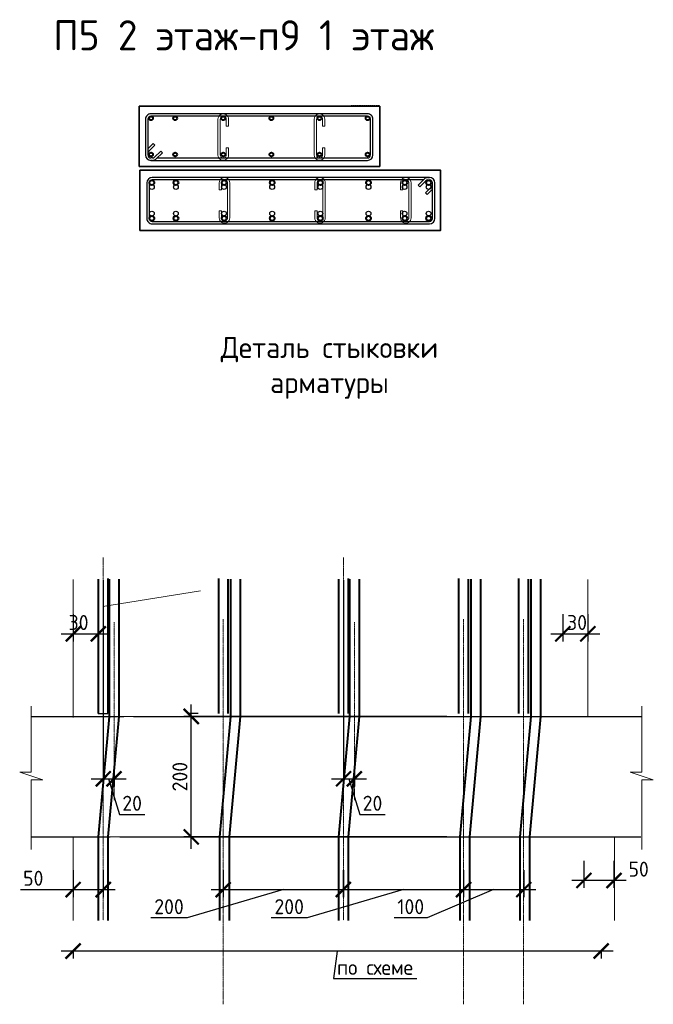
# Model space of a CAD drawing. Header units: millimetres. Extents: x 263826 to 1585445, y -423071 to 70137.
# Tile 12 of 256: x 376140 to 386671, y -253931 to -237573. Entities that reach past the tile are written whole.
import ezdxf

# ---------------------------------------------------------------- set-up
doc = ezdxf.new("R2010")
doc.units = ezdxf.units.MM
doc.linetypes.add('CENTER2', pattern=[28.575, 19.05, -3.175, 3.175, -3.175])
doc.linetypes.add('HIDDEN2', pattern=[4.7625, 3.175, -1.5875])
for name, color, linetype, lineweight in [('1 Стены', 3, 'Continuous', 30), ('Арм_шпильки', 143, 'Continuous', 18), ('Армирование', 3, 'Continuous', 40), ('РАЗМЕРЫ', 1, 'Continuous', 9), ('Узлы', 7, 'Continuous', 0)]:
    doc.layers.add(name, color=color, linetype=linetype, lineweight=lineweight)
doc.layers.add('Колонна_ бетон', color=7, linetype='Continuous', lineweight=50, true_color=0xb4b496)
doc.styles.add('GOST 2.304', font='CS_Gost2304.shx')
doc.styles.add('GOST-2.304_Type-B', font='GOST_Common.ttf')
doc.dimstyles.new('СПДС', dxfattribs={"dimscale": 100, "dimtxt": 2.5, "dimasz": 2.5, "dimexe": 1.25, "dimexo": 0, "dimtad": 1, "dimdec": 0, "dimtxsty": 'GOST-2.304_Type-B', "dimblk": 'ARCHTICK', "dimcen": 2.5, "dimdle": 2, "dimadec": 0, "dimazin": 2, "dimtfac": 0.75, "dimtdec": 0, "dimtmove": 1, "dimatfit": 3, "dimfxl": 1, "dimtolj": 1, "dimarcsym": 1})

# ---------------------------------------------------------------- blocks, each defined once
blk = doc.blocks.new('*U406')
at = {"color": 0, "linetype": 'ByBlock', "lineweight": -2}
for p, q in [((-10, 921.9), (-10, 12.5)), ((-10, 914.9), (-10, 921.9)), ((0, 914.9), (0, 921.9)), ((162.8, 944.4), (12.5, 944.4)), ((162.8, 934.4), (12.5, 934.4)), ((53.8, 905.3), (28.3, 930.7)), ((38.8, 934.4), (60.9, 912.3)), ((60.9, 912.3), (53.8, 905.3)), ((175.3, 12.5), (175.3, 921.9)), ((185.3, 12.5), (185.3, 921.9)), ((22, 873.5), (-3.4, 899)), ((0, 895.6), (0, 12.5)), ((3.7, 906), (29.1, 880.6)), ((29.1, 880.6), (22, 873.5)), ((12.5, 0), (162.8, 0)), ((12.5, -10), (162.8, -10))]:
    blk.add_line(p, q, dxfattribs=at)
for centre, radius, start, end in [((12.5, 921.9), 22.5, 90, 180), ((12.5, 914.9), 22.5, 180, 225), ((12.5, 921.9), 12.5, 90, 180), ((12.5, 914.9), 12.5, 180, 225), ((19.5, 921.9), 12.5, 45, 90), ((162.8, 921.9), 22.5, 0, 90), ((162.8, 921.9), 12.5, 0, 90), ((12.5, 12.5), 22.5, 180, 270), ((12.5, 12.5), 12.5, 180, 270), ((162.8, 12.5), 12.5, 270, 0), ((162.8, 12.5), 22.5, 270, 0)]:
    blk.add_arc(centre, radius, start, end, dxfattribs=at)
at = {"style": 'GOST 2.304', "oblique": 15, "flags": 9}
for tag, p in [('ДИАМЕТР', (-52.8, -63)), ('КЛАСС', (-53, -68.7)), ('ДЛИНА', (-52.5, -73.8)), ('ПОЗИЦИЯ', (-52.3, -58)), ('МАССА', (-52.3, -78.3))]:
    blk.add_attdef(tag, p, '', height=2.5, dxfattribs=at)
blk = doc.blocks.new('*U407')
for p, q in [((-8, 0), (-7.4, 4.7)), ((-7.4, 4.7), (-5.6, 9)), ((-5.6, 9), (-2.7, 12.7)), ((-2.7, 12.7), (1, 15.6)), ((1, 15.6), (5.3, 17.4)), ((5.3, 17.4), (10, 18)), ((34, 18), (10, 18)), ((10, 10), (34, 10)), ((34, 10), (34, 18)), ((108.4, 18), (132.4, 18)), ((108.4, 10), (108.4, 18)), ((132.4, 10), (108.4, 10)), ((137, 17.4), (132.4, 18)), ((141.4, 15.6), (137, 17.4)), ((145.1, 12.7), (141.4, 15.6)), ((148, 9), (145.1, 12.7)), ((149.8, 4.7), (148, 9)), ((150.4, 0), (149.8, 4.7)), ((149.8, -4.7), (150.4, 0)), ((-7.4, -4.7), (-8, 0)), ((-5.6, -9), (-7.4, -4.7)), ((-2.7, -12.7), (-5.6, -9)), ((1, -15.6), (-2.7, -12.7)), ((5.3, -17.4), (1, -15.6)), ((10, -18), (5.3, -17.4)), ((10, -18), (132.4, -18)), ((132.4, -18), (137, -17.4)), ((137, -17.4), (141.4, -15.6)), ((141.4, -15.6), (145.1, -12.7)), ((145.1, -12.7), (148, -9)), ((148, -9), (149.8, -4.7))]:
    blk.add_line(p, q)
at = {"color": 0, "linetype": 'ByBlock', "lineweight": -2}
for p, q in [((0, 0), (0.3, 2.6)), ((0.3, 2.6), (1.3, 5)), ((1.3, 5), (2.9, 7.1)), ((2.9, 7.1), (5, 8.7)), ((5, 8.7), (7.4, 9.7)), ((7.4, 9.7), (10, 10)), ((135, 9.7), (132.4, 10)), ((137.4, 8.7), (135, 9.7)), ((139.5, 7.1), (137.4, 8.7)), ((141.1, 5), (139.5, 7.1)), ((142.1, 2.6), (141.1, 5)), ((142.4, 0), (142.1, 2.6)), ((142.1, -2.6), (142.4, 0)), ((0.3, -2.6), (0, 0)), ((1.3, -5), (0.3, -2.6)), ((2.9, -7.1), (1.3, -5)), ((5, -8.7), (2.9, -7.1)), ((7.4, -9.7), (5, -8.7)), ((10, -10), (7.4, -9.7)), ((10, -10), (132.4, -10)), ((132.4, -10), (135, -9.7)), ((135, -9.7), (137.4, -8.7)), ((137.4, -8.7), (139.5, -7.1)), ((139.5, -7.1), (141.1, -5)), ((141.1, -5), (142.1, -2.6))]:
    blk.add_line(p, q, dxfattribs=at)
at = {"style": 'GOST 2.304', "oblique": 15, "flags": 9}
for tag, p in [('ДИАМЕТР', (117.8, -62.2)), ('ПОЗИЦИЯ', (118, -56.6)), ('КЛАСС', (118, -67.8)), ('ДЛИНА', (118.1, -72.5)), ('МАССА', (118.7, -78.2))]:
    blk.add_attdef(tag, p, '', height=2.5, dxfattribs=at)
blk = doc.blocks.new('*U2453')
at = {"color": 0, "linetype": 'ByBlock', "lineweight": -2}
for p, q in [((161.5, 1198.9), (12.5, 1198.9)), ((-10, 1176.4), (-10, 12.5)), ((-10, 1169.4), (-10, 1176.4)), ((0, 1169.4), (0, 1176.4)), ((3.7, 1160.6), (29.1, 1135.1)), ((161.5, 1188.9), (12.5, 1188.9)), ((53.8, 1159.8), (28.3, 1185.2)), ((38.8, 1188.9), (60.9, 1166.9)), ((60.9, 1166.9), (53.8, 1159.8)), ((174, 12.5), (174, 1176.4)), ((184, 12.5), (184, 1176.4)), ((22, 1128), (-3.4, 1153.5)), ((0, 1150.1), (0, 12.5)), ((29.1, 1135.1), (22, 1128)), ((12.5, 0), (161.5, 0)), ((12.5, -10), (161.5, -10))]:
    blk.add_line(p, q, dxfattribs=at)
for centre, radius, start, end in [((12.5, 1176.4), 22.5, 90, 180), ((161.5, 1176.4), 22.5, 0, 90), ((12.5, 1169.4), 22.5, 180, 225), ((12.5, 1176.4), 12.5, 90, 180), ((12.5, 1169.4), 12.5, 180, 225), ((19.5, 1176.4), 12.5, 45, 90), ((161.5, 1176.4), 12.5, 0, 90), ((12.5, 12.5), 22.5, 180, 270), ((12.5, 12.5), 12.5, 180, 270), ((161.5, 12.5), 12.5, 270, 0), ((161.5, 12.5), 22.5, 270, 0)]:
    blk.add_arc(centre, radius, start, end, dxfattribs=at)
at = {"style": 'GOST 2.304', "oblique": 15, "flags": 9}
for tag, p in [('ДИАМЕТР', (-52.8, -63)), ('КЛАСС', (-53, -68.7)), ('ДЛИНА', (-52.5, -73.8)), ('ПОЗИЦИЯ', (-52.3, -58)), ('МАССА', (-52.3, -78.3))]:
    blk.add_attdef(tag, p, '', height=2.5, dxfattribs=at)
blk = doc.blocks.new('*U2452')
for p, q in [((-8, 0), (-7.4, 4.7)), ((-7.4, 4.7), (-5.6, 9)), ((-5.6, 9), (-2.7, 12.7)), ((-2.7, 12.7), (1, 15.6)), ((1, 15.6), (5.3, 17.4)), ((5.3, 17.4), (10, 18)), ((34, 18), (10, 18)), ((10, 10), (34, 10)), ((34, 10), (34, 18)), ((105.3, 18), (129.3, 18)), ((105.3, 10), (105.3, 18)), ((129.3, 10), (105.3, 10)), ((134, 17.4), (129.3, 18)), ((138.3, 15.6), (134, 17.4)), ((142.1, 12.7), (138.3, 15.6)), ((144.9, 9), (142.1, 12.7)), ((146.7, 4.7), (144.9, 9)), ((147.3, 0), (146.7, 4.7)), ((146.7, -4.7), (147.3, 0)), ((-7.4, -4.7), (-8, 0)), ((-5.6, -9), (-7.4, -4.7)), ((-2.7, -12.7), (-5.6, -9)), ((1, -15.6), (-2.7, -12.7)), ((5.3, -17.4), (1, -15.6)), ((10, -18), (5.3, -17.4)), ((10, -18), (129.3, -18)), ((129.3, -18), (134, -17.4)), ((134, -17.4), (138.3, -15.6)), ((138.3, -15.6), (142.1, -12.7)), ((142.1, -12.7), (144.9, -9)), ((144.9, -9), (146.7, -4.7))]:
    blk.add_line(p, q)
at = {"color": 0, "linetype": 'ByBlock', "lineweight": -2}
for p, q in [((0, 0), (0.3, 2.6)), ((0.3, 2.6), (1.3, 5)), ((1.3, 5), (2.9, 7.1)), ((2.9, 7.1), (5, 8.7)), ((5, 8.7), (7.4, 9.7)), ((7.4, 9.7), (10, 10)), ((131.9, 9.7), (129.3, 10)), ((134.3, 8.7), (131.9, 9.7)), ((136.4, 7.1), (134.3, 8.7)), ((138, 5), (136.4, 7.1)), ((139, 2.6), (138, 5)), ((139.3, 0), (139, 2.6)), ((139, -2.6), (139.3, 0)), ((0.3, -2.6), (0, 0)), ((1.3, -5), (0.3, -2.6)), ((2.9, -7.1), (1.3, -5)), ((5, -8.7), (2.9, -7.1)), ((7.4, -9.7), (5, -8.7)), ((10, -10), (7.4, -9.7)), ((10, -10), (129.3, -10)), ((129.3, -10), (131.9, -9.7)), ((131.9, -9.7), (134.3, -8.7)), ((134.3, -8.7), (136.4, -7.1)), ((136.4, -7.1), (138, -5)), ((138, -5), (139, -2.6))]:
    blk.add_line(p, q, dxfattribs=at)
at = {"style": 'GOST 2.304', "oblique": 15, "flags": 9}
for tag, p in [('ДИАМЕТР', (117.8, -62.2)), ('ПОЗИЦИЯ', (118, -56.6)), ('КЛАСС', (118, -67.8)), ('ДЛИНА', (118.1, -72.5)), ('МАССА', (118.7, -78.2))]:
    blk.add_attdef(tag, p, '', height=2.5, dxfattribs=at)
blk = doc.blocks.new('*U2450')
for p, q in [((-8, 0), (-7.4, 4.7)), ((-7.4, 4.7), (-5.6, 9)), ((-5.6, 9), (-2.7, 12.7)), ((-2.7, 12.7), (1, 15.6)), ((1, 15.6), (5.3, 17.4)), ((5.3, 17.4), (10, 18)), ((34, 18), (10, 18)), ((10, 10), (34, 10)), ((34, 10), (34, 18)), ((105.3, 18), (129.3, 18)), ((105.3, 10), (105.3, 18)), ((129.3, 10), (105.3, 10)), ((134, 17.4), (129.3, 18)), ((138.3, 15.6), (134, 17.4)), ((142.1, 12.7), (138.3, 15.6)), ((144.9, 9), (142.1, 12.7)), ((146.7, 4.7), (144.9, 9)), ((147.3, 0), (146.7, 4.7)), ((146.7, -4.7), (147.3, 0)), ((-7.4, -4.7), (-8, 0)), ((-5.6, -9), (-7.4, -4.7)), ((-2.7, -12.7), (-5.6, -9)), ((1, -15.6), (-2.7, -12.7)), ((5.3, -17.4), (1, -15.6)), ((10, -18), (5.3, -17.4)), ((10, -18), (129.3, -18)), ((129.3, -18), (134, -17.4)), ((134, -17.4), (138.3, -15.6)), ((138.3, -15.6), (142.1, -12.7)), ((142.1, -12.7), (144.9, -9)), ((144.9, -9), (146.7, -4.7))]:
    blk.add_line(p, q)
at = {"color": 0, "linetype": 'ByBlock', "lineweight": -2}
for p, q in [((0, 0), (0.3, 2.6)), ((0.3, 2.6), (1.3, 5)), ((1.3, 5), (2.9, 7.1)), ((2.9, 7.1), (5, 8.7)), ((5, 8.7), (7.4, 9.7)), ((7.4, 9.7), (10, 10)), ((131.9, 9.7), (129.3, 10)), ((134.3, 8.7), (131.9, 9.7)), ((136.4, 7.1), (134.3, 8.7)), ((138, 5), (136.4, 7.1)), ((139, 2.6), (138, 5)), ((139.3, 0), (139, 2.6)), ((139, -2.6), (139.3, 0)), ((0.3, -2.6), (0, 0)), ((1.3, -5), (0.3, -2.6)), ((2.9, -7.1), (1.3, -5)), ((5, -8.7), (2.9, -7.1)), ((7.4, -9.7), (5, -8.7)), ((10, -10), (7.4, -9.7)), ((10, -10), (129.3, -10)), ((129.3, -10), (131.9, -9.7)), ((131.9, -9.7), (134.3, -8.7)), ((134.3, -8.7), (136.4, -7.1)), ((136.4, -7.1), (138, -5)), ((138, -5), (139, -2.6))]:
    blk.add_line(p, q, dxfattribs=at)
at = {"style": 'GOST 2.304', "oblique": 15, "flags": 9}
for tag, p in [('ДИАМЕТР', (117.8, -62.2)), ('ПОЗИЦИЯ', (118, -56.6)), ('КЛАСС', (118, -67.8)), ('ДЛИНА', (118.1, -72.5)), ('МАССА', (118.7, -78.2))]:
    blk.add_attdef(tag, p, '', height=2.5, dxfattribs=at)
blk = doc.blocks.new('*U2451')
for p, q in [((-8, 0), (-7.4, 4.7)), ((-7.4, 4.7), (-5.6, 9)), ((-5.6, 9), (-2.7, 12.7)), ((-2.7, 12.7), (1, 15.6)), ((1, 15.6), (5.3, 17.4)), ((5.3, 17.4), (10, 18)), ((34, 18), (10, 18)), ((10, 10), (34, 10)), ((34, 10), (34, 18)), ((105.3, 18), (129.3, 18)), ((105.3, 10), (105.3, 18)), ((129.3, 10), (105.3, 10)), ((134, 17.4), (129.3, 18)), ((138.3, 15.6), (134, 17.4)), ((142.1, 12.7), (138.3, 15.6)), ((144.9, 9), (142.1, 12.7)), ((146.7, 4.7), (144.9, 9)), ((147.3, 0), (146.7, 4.7)), ((146.7, -4.7), (147.3, 0)), ((-7.4, -4.7), (-8, 0)), ((-5.6, -9), (-7.4, -4.7)), ((-2.7, -12.7), (-5.6, -9)), ((1, -15.6), (-2.7, -12.7)), ((5.3, -17.4), (1, -15.6)), ((10, -18), (5.3, -17.4)), ((10, -18), (129.3, -18)), ((129.3, -18), (134, -17.4)), ((134, -17.4), (138.3, -15.6)), ((138.3, -15.6), (142.1, -12.7)), ((142.1, -12.7), (144.9, -9)), ((144.9, -9), (146.7, -4.7))]:
    blk.add_line(p, q)
at = {"color": 0, "linetype": 'ByBlock', "lineweight": -2}
for p, q in [((0, 0), (0.3, 2.6)), ((0.3, 2.6), (1.3, 5)), ((1.3, 5), (2.9, 7.1)), ((2.9, 7.1), (5, 8.7)), ((5, 8.7), (7.4, 9.7)), ((7.4, 9.7), (10, 10)), ((131.9, 9.7), (129.3, 10)), ((134.3, 8.7), (131.9, 9.7)), ((136.4, 7.1), (134.3, 8.7)), ((138, 5), (136.4, 7.1)), ((139, 2.6), (138, 5)), ((139.3, 0), (139, 2.6)), ((139, -2.6), (139.3, 0)), ((0.3, -2.6), (0, 0)), ((1.3, -5), (0.3, -2.6)), ((2.9, -7.1), (1.3, -5)), ((5, -8.7), (2.9, -7.1)), ((7.4, -9.7), (5, -8.7)), ((10, -10), (7.4, -9.7)), ((10, -10), (129.3, -10)), ((129.3, -10), (131.9, -9.7)), ((131.9, -9.7), (134.3, -8.7)), ((134.3, -8.7), (136.4, -7.1)), ((136.4, -7.1), (138, -5)), ((138, -5), (139, -2.6))]:
    blk.add_line(p, q, dxfattribs=at)
at = {"style": 'GOST 2.304', "oblique": 15, "flags": 9}
for tag, p in [('ДИАМЕТР', (117.8, -62.2)), ('ПОЗИЦИЯ', (118, -56.6)), ('КЛАСС', (118, -67.8)), ('ДЛИНА', (118.1, -72.5)), ('МАССА', (118.7, -78.2))]:
    blk.add_attdef(tag, p, '', height=2.5, dxfattribs=at)
blk = doc.blocks.new('_ArchTick')
at = {"color": 0, "linetype": 'ByBlock', "const_width": 0.15}
blk.add_lwpolyline([(-0.5, -0.5), (0.5, 0.5)], dxfattribs=at)
blk = doc.blocks.new('*D3433')
at = {"layer": 'DEFPOINTS', "color": 0, "lineweight": 0, "transparency": 16777216}
for p in [(378991, -249149), (383239, -249149, -3100), (383239, -251149, -3100)]:
    blk.add_point(p, dxfattribs=at)
at = {"layer": 'РАЗМЕРЫ', "color": 0, "lineweight": -2, "transparency": 16777216}
for p, q in [((378991, -251349), (378991, -248949)), ((383239, -249149), (378866, -249149)), ((383239, -251149), (378866, -251149))]:
    blk.add_line(p, q, dxfattribs=at)
at = {"layer": 'РАЗМЕРЫ', "color": 0, "lineweight": -2, "transparency": 16777216, "xscale": 250, "yscale": 250, "zscale": 250}
for p, rotation in [((378991, -249149), 90), ((378991, -251149), 270)]:
    blk.add_blockref('_ArchTick', p, dxfattribs=dict(at, rotation=rotation))
at = {"layer": 'РАЗМЕРЫ', "color": 0, "lineweight": 0, "transparency": 16777216, "insert": (378803, -250149), "char_height": 250, "attachment_point": 5, "rotation": 90, "style": 'GOST-2.304_Type-B'}
blk.add_mtext('\\A1;200', dxfattribs=at)
blk = doc.blocks.new('*D3428')
at = {"layer": 'DEFPOINTS', "color": 0, "lineweight": 0, "transparency": 16777216}
for p in [(377031, -247451, -3100), (377446, -247451, -3100), (377446, -247776)]:
    blk.add_point(p, dxfattribs=at)
at = {"layer": 'РАЗМЕРЫ', "color": 0, "lineweight": -2, "transparency": 16777216}
for p, q in [((377031, -247451), (377031, -247901)), ((377446, -247451), (377446, -247901)), ((376831, -247776), (377646, -247776))]:
    blk.add_line(p, q, dxfattribs=at)
at = {"layer": 'РАЗМЕРЫ', "color": 0, "lineweight": -2, "transparency": 16777216, "xscale": 250, "yscale": 250, "zscale": 250, "rotation": 180}
blk.add_blockref('_ArchTick', (377031, -247776), dxfattribs=at)
at = {"layer": 'РАЗМЕРЫ', "color": 0, "lineweight": -2, "transparency": 16777216, "xscale": 250, "yscale": 250, "zscale": 250}
blk.add_blockref('_ArchTick', (377446, -247776), dxfattribs=at)
at = {"layer": 'РАЗМЕРЫ', "color": 0, "lineweight": 0, "transparency": 16777216, "insert": (377119, -247588), "char_height": 250, "attachment_point": 5, "style": 'GOST-2.304_Type-B'}
blk.add_mtext('\\A1;30', dxfattribs=at)
blk = doc.blocks.new('*D3429')
at = {"layer": 'DEFPOINTS', "color": 0, "lineweight": 0, "transparency": 16777216}
for p in [(377029, -251700, -3100), (377529, -251700, -6200), (377529, -252025)]:
    blk.add_point(p, dxfattribs=at)
at = {"layer": 'РАЗМЕРЫ', "color": 0, "lineweight": -2, "transparency": 16777216}
for p, q in [((377029, -251700), (377029, -252150)), ((377529, -251700), (377529, -252150)), ((376153, -252025), (377029, -252025)), ((376829, -252025), (377729, -252025))]:
    blk.add_line(p, q, dxfattribs=at)
at = {"layer": 'РАЗМЕРЫ', "color": 0, "lineweight": -2, "transparency": 16777216, "xscale": 250, "yscale": 250, "zscale": 250, "rotation": 180}
blk.add_blockref('_ArchTick', (377029, -252025), dxfattribs=at)
at = {"layer": 'РАЗМЕРЫ', "color": 0, "lineweight": -2, "transparency": 16777216, "xscale": 250, "yscale": 250, "zscale": 250}
blk.add_blockref('_ArchTick', (377529, -252025), dxfattribs=at)
at = {"layer": 'РАЗМЕРЫ', "color": 0, "lineweight": 0, "transparency": 16777216, "insert": (376366, -251837), "char_height": 250, "attachment_point": 5, "style": 'GOST-2.304_Type-B'}
blk.add_mtext('\\A1;50', dxfattribs=at)
blk = doc.blocks.new('*D3434')
at = {"layer": 'DEFPOINTS', "color": 0, "lineweight": 0, "transparency": 16777216}
for p in [(377529, -246885, -3100), (377709, -250006, -3100), (377709, -250185)]:
    blk.add_point(p, dxfattribs=at)
at = {"layer": 'РАЗМЕРЫ', "color": 0, "lineweight": -2, "transparency": 16777216}
for p, q in [((377529, -246885), (377529, -250310)), ((377709, -250006), (377709, -250310)), ((377329, -250185), (377909, -250185)), ((377619, -250185), (377797, -250778)), ((377797, -250778), (378222, -250778))]:
    blk.add_line(p, q, dxfattribs=at)
at = {"layer": 'РАЗМЕРЫ', "color": 0, "lineweight": -2, "transparency": 16777216, "xscale": 250, "yscale": 250, "zscale": 250, "rotation": 180}
blk.add_blockref('_ArchTick', (377529, -250185), dxfattribs=at)
at = {"layer": 'РАЗМЕРЫ', "color": 0, "lineweight": -2, "transparency": 16777216, "xscale": 250, "yscale": 250, "zscale": 250}
blk.add_blockref('_ArchTick', (377709, -250185), dxfattribs=at)
at = {"layer": 'РАЗМЕРЫ', "color": 0, "lineweight": 0, "transparency": 16777216, "insert": (378009, -250591), "char_height": 250, "attachment_point": 5, "style": 'GOST-2.304_Type-B'}
blk.add_mtext('\\A1;20', dxfattribs=at)
blk = doc.blocks.new('*D3430')
at = {"layer": 'DEFPOINTS', "color": 0, "lineweight": 0, "transparency": 16777216}
for p in [(377028, -253047), (377028, -253047), (385804, -253047)]:
    blk.add_point(p, dxfattribs=at)
at = {"layer": 'РАЗМЕРЫ', "color": 0, "lineweight": -2, "transparency": 16777216}
for p, q in [((386004, -253047), (376828, -253047)), ((377028, -253047), (377028, -253172)), ((381416, -253047), (381354, -253505)), ((385804, -253047), (385804, -253172)), ((381354, -253505), (382739, -253505))]:
    blk.add_line(p, q, dxfattribs=at)
at = {"layer": 'РАЗМЕРЫ', "color": 0, "lineweight": -2, "transparency": 16777216, "xscale": 250, "yscale": 250, "zscale": 250, "rotation": 180}
blk.add_blockref('_ArchTick', (377028, -253047), dxfattribs=at)
at = {"layer": 'РАЗМЕРЫ', "color": 0, "lineweight": -2, "transparency": 16777216, "xscale": 250, "yscale": 250, "zscale": 250}
blk.add_blockref('_ArchTick', (385804, -253047), dxfattribs=at)
at = {"layer": 'РАЗМЕРЫ', "color": 0, "lineweight": 0, "transparency": 16777216, "insert": (382046, -253317), "char_height": 250, "attachment_point": 5, "style": 'GOST-2.304_Type-B'}
blk.add_mtext('\\A1;по схеме', dxfattribs=at)
blk = doc.blocks.new('*D3435')
at = {"layer": 'DEFPOINTS', "color": 0, "lineweight": 0, "transparency": 16777216}
for p in [(381523, -246885, -3100), (381703, -250006, -3100), (381703, -250185)]:
    blk.add_point(p, dxfattribs=at)
at = {"layer": 'РАЗМЕРЫ', "color": 0, "lineweight": -2, "transparency": 16777216}
for p, q in [((381523, -246885), (381523, -250310)), ((381703, -250006), (381703, -250310)), ((381323, -250185), (381903, -250185)), ((381613, -250185), (381791, -250778)), ((381791, -250778), (382216, -250778))]:
    blk.add_line(p, q, dxfattribs=at)
at = {"layer": 'РАЗМЕРЫ', "color": 0, "lineweight": -2, "transparency": 16777216, "xscale": 250, "yscale": 250, "zscale": 250, "rotation": 180}
blk.add_blockref('_ArchTick', (381523, -250185), dxfattribs=at)
at = {"layer": 'РАЗМЕРЫ', "color": 0, "lineweight": -2, "transparency": 16777216, "xscale": 250, "yscale": 250, "zscale": 250}
blk.add_blockref('_ArchTick', (381703, -250185), dxfattribs=at)
at = {"layer": 'РАЗМЕРЫ', "color": 0, "lineweight": 0, "transparency": 16777216, "insert": (382004, -250591), "char_height": 250, "attachment_point": 5, "style": 'GOST-2.304_Type-B'}
blk.add_mtext('\\A1;20', dxfattribs=at)
blk = doc.blocks.new('*D3431')
at = {"layer": 'DEFPOINTS', "color": 0, "lineweight": 0, "transparency": 16777216}
for p in [(385167, -247451, -3100), (385582, -247451, -3100), (385582, -247776)]:
    blk.add_point(p, dxfattribs=at)
at = {"layer": 'РАЗМЕРЫ', "color": 0, "lineweight": -2, "transparency": 16777216}
for p, q in [((385167, -247451), (385167, -247901)), ((385582, -247451), (385582, -247901)), ((384967, -247776), (385782, -247776))]:
    blk.add_line(p, q, dxfattribs=at)
at = {"layer": 'РАЗМЕРЫ', "color": 0, "lineweight": -2, "transparency": 16777216, "xscale": 250, "yscale": 250, "zscale": 250, "rotation": 180}
blk.add_blockref('_ArchTick', (385167, -247776), dxfattribs=at)
at = {"layer": 'РАЗМЕРЫ', "color": 0, "lineweight": -2, "transparency": 16777216, "xscale": 250, "yscale": 250, "zscale": 250}
blk.add_blockref('_ArchTick', (385582, -247776), dxfattribs=at)
at = {"layer": 'РАЗМЕРЫ', "color": 0, "lineweight": 0, "transparency": 16777216, "insert": (385403, -247588), "char_height": 250, "attachment_point": 5, "style": 'GOST-2.304_Type-B'}
blk.add_mtext('\\A1;30', dxfattribs=at)
blk = doc.blocks.new('*D3432')
at = {"layer": 'DEFPOINTS', "color": 0, "lineweight": 0, "transparency": 16777216}
for p in [(385517, -251548, -3100), (386017, -251548, -3100), (385517, -251873)]:
    blk.add_point(p, dxfattribs=at)
at = {"layer": 'РАЗМЕРЫ', "color": 0, "lineweight": -2, "transparency": 16777216}
for p, q in [((385517, -251548), (385517, -251998)), ((386017, -251548), (386017, -251998)), ((386217, -251873), (385317, -251873))]:
    blk.add_line(p, q, dxfattribs=at)
at = {"layer": 'РАЗМЕРЫ', "color": 0, "lineweight": -2, "transparency": 16777216, "xscale": 250, "yscale": 250, "zscale": 250, "rotation": 180}
blk.add_blockref('_ArchTick', (385517, -251873), dxfattribs=at)
at = {"layer": 'РАЗМЕРЫ', "color": 0, "lineweight": -2, "transparency": 16777216, "xscale": 250, "yscale": 250, "zscale": 250}
blk.add_blockref('_ArchTick', (386017, -251873), dxfattribs=at)
at = {"layer": 'РАЗМЕРЫ', "color": 0, "lineweight": 0, "transparency": 16777216, "insert": (386427, -251686), "char_height": 250, "attachment_point": 5, "style": 'GOST-2.304_Type-B'}
blk.add_mtext('\\A1;50', dxfattribs=at)
blk = doc.blocks.new('*D3427')
at = {"layer": 'DEFPOINTS', "color": 0, "lineweight": 0, "transparency": 16777216}
for p in [(379522, -251700, -3100), (381521, -251700, -6200), (381521, -252025)]:
    blk.add_point(p, dxfattribs=at)
at = {"layer": 'РАЗМЕРЫ', "color": 0, "lineweight": -2, "transparency": 16777216}
for p, q in [((379522, -251700), (379522, -252150)), ((381521, -251700), (381521, -252150)), ((380522, -252025), (378922, -252496)), ((379322, -252025), (381721, -252025)), ((378922, -252496), (378322, -252496))]:
    blk.add_line(p, q, dxfattribs=at)
at = {"layer": 'РАЗМЕРЫ', "color": 0, "lineweight": -2, "transparency": 16777216, "xscale": 250, "yscale": 250, "zscale": 250, "rotation": 180}
blk.add_blockref('_ArchTick', (379522, -252025), dxfattribs=at)
at = {"layer": 'РАЗМЕРЫ', "color": 0, "lineweight": -2, "transparency": 16777216, "xscale": 250, "yscale": 250, "zscale": 250}
blk.add_blockref('_ArchTick', (381521, -252025), dxfattribs=at)
at = {"layer": 'РАЗМЕРЫ', "color": 0, "lineweight": 0, "transparency": 16777216, "insert": (378622, -252309), "char_height": 250, "attachment_point": 5, "style": 'GOST-2.304_Type-B'}
blk.add_mtext('\\A1;200', dxfattribs=at)
blk = doc.blocks.new('*D3425')
at = {"layer": 'DEFPOINTS', "color": 0, "lineweight": 0, "transparency": 16777216}
for p in [(381519, -251700, -3100), (383517, -251700, -6200), (383517, -252025)]:
    blk.add_point(p, dxfattribs=at)
at = {"layer": 'РАЗМЕРЫ', "color": 0, "lineweight": -2, "transparency": 16777216}
for p, q in [((381519, -251700), (381519, -252150)), ((383517, -251700), (383517, -252150)), ((382518, -252025), (380919, -252496)), ((381319, -252025), (383717, -252025)), ((380919, -252496), (380319, -252496))]:
    blk.add_line(p, q, dxfattribs=at)
at = {"layer": 'РАЗМЕРЫ', "color": 0, "lineweight": -2, "transparency": 16777216, "xscale": 250, "yscale": 250, "zscale": 250, "rotation": 180}
blk.add_blockref('_ArchTick', (381519, -252025), dxfattribs=at)
at = {"layer": 'РАЗМЕРЫ', "color": 0, "lineweight": -2, "transparency": 16777216, "xscale": 250, "yscale": 250, "zscale": 250}
blk.add_blockref('_ArchTick', (383517, -252025), dxfattribs=at)
at = {"layer": 'РАЗМЕРЫ', "color": 0, "lineweight": 0, "transparency": 16777216, "insert": (380619, -252309), "char_height": 250, "attachment_point": 5, "style": 'GOST-2.304_Type-B'}
blk.add_mtext('\\A1;200', dxfattribs=at)
blk = doc.blocks.new('*D3426')
at = {"layer": 'DEFPOINTS', "color": 0, "lineweight": 0, "transparency": 16777216}
for p in [(383515, -251700, -3100), (384517, -251700, -6200), (384517, -252025)]:
    blk.add_point(p, dxfattribs=at)
at = {"layer": 'РАЗМЕРЫ', "color": 0, "lineweight": -2, "transparency": 16777216}
for p, q in [((383515, -251700), (383515, -252150)), ((384517, -251700), (384517, -252150)), ((384016, -252025), (382914, -252496)), ((383315, -252025), (384717, -252025)), ((382914, -252496), (382364, -252496))]:
    blk.add_line(p, q, dxfattribs=at)
at = {"layer": 'РАЗМЕРЫ', "color": 0, "lineweight": -2, "transparency": 16777216, "xscale": 250, "yscale": 250, "zscale": 250, "rotation": 180}
blk.add_blockref('_ArchTick', (383515, -252025), dxfattribs=at)
at = {"layer": 'РАЗМЕРЫ', "color": 0, "lineweight": -2, "transparency": 16777216, "xscale": 250, "yscale": 250, "zscale": 250}
blk.add_blockref('_ArchTick', (384517, -252025), dxfattribs=at)
at = {"layer": 'РАЗМЕРЫ', "color": 0, "lineweight": 0, "transparency": 16777216, "insert": (382639, -252309), "char_height": 250, "attachment_point": 5, "style": 'GOST-2.304_Type-B'}
blk.add_mtext('\\A1;100', dxfattribs=at)

msp = doc.modelspace()

# ---------------------------------------------------------------- linework, layer by layer
at = {"color": 0, "linetype": 'CENTER2', "lineweight": 18}
for p, q in [((377528.60851, -246507.88923), (377528.60851, -252536.95706)), ((381522.97505, -246507.88923), (381522.97505, -252536.95706)), ((377708.79541, -247585.05646), (377708.79541, -250536.95706)), ((379522.05503, -247535.05646, 3100), (379522.05503, -253931.13512, 3100)), ((381703.16194, -247585.05646), (381703.16194, -250536.95706)), ((383515.2239, -247535.05646, 3100), (383515.2239, -253931.13512, 3100)), ((384510.6333, -247535.05646, 3100), (384510.6333, -253931.13512, 3100))]:
    msp.add_line(p, q, dxfattribs=at)
at = {"color": 0, "lineweight": 40}
for p, q in [((377446.56445, -246867.35781, 3100), (377446.56445, -249098.80276, 3100)), ((377606.56445, -246857.50048, 3100), (377606.56445, -249098.80276, 3100)), ((379442.05503, -246857.50048, 3100), (379442.05503, -249098.80276, 3100)), ((379602.05503, -246867.35781, 3100), (379602.05503, -249098.80276, 3100)), ((381440.93098, -246867.35781, 3100), (381440.93098, -249098.80276, 3100)), ((381600.93098, -246857.50048, 3100), (381600.93098, -249098.80276, 3100)), ((383435.2239, -246857.50048, 3100), (383435.2239, -249098.80276, 3100)), ((383595.2239, -246867.35781, 3100), (383595.2239, -249098.80276, 3100)), ((384430.6333, -246857.50048, 3100), (384430.6333, -249098.80276, 3100)), ((384590.6333, -246867.35781, 3100), (384590.6333, -249098.80276, 3100))]:
    msp.add_line(p, q, dxfattribs=at)
at = {"lineweight": 20}
msp.add_line((377523.05171, -247324.43679), (379143.63955, -247061.24011), dxfattribs=at)
at = {"color": 0, "lineweight": 30}
for p, q in [((377446.56445, -249098.80276, 3100), (377606.56445, -249098.80276, 3100)), ((379104.65258, -249098.80276, 3100), (378944.65258, -249098.80276, 3100)), ((376331.59188, -249148.80276), (377870.32354, -249148.80276)), ((378030.32354, -249148.80276), (386480.24926, -249148.80276)), ((376328.72776, -251148.80276), (377644.28099, -251148.80276)), ((377804.28099, -251148.80276), (386462.87513, -251148.80276))]:
    msp.add_line(p, q, dxfattribs=at)
at = {"lineweight": 15}
for p, q in [((377870.32354, -249148.80276), (378030.32354, -249148.80276)), ((377644.28099, -251148.80276), (377804.28099, -251148.80276)), ((378906.93604, -251148.80276), (378746.93604, -251148.80276))]:
    msp.add_line(p, q, dxfattribs=at)
at = {"color": 0, "lineweight": 40}
for points in [[(377629.81582, -246869.29875), (377629.81582, -249148.80276), (377446.77326, -251148.80276), (377446.77326, -252536.95706)], [(377789.81582, -246869.29875), (377789.81582, -249148.80276), (377606.77326, -251148.80276), (377606.77326, -252536.95706)], [(379645.55384, -246869.29875), (379645.55384, -249148.80276), (379462.51128, -251148.80276), (379462.51128, -252536.95706)], [(379805.55384, -246869.29875), (379805.55384, -249148.80276), (379622.51128, -251148.80276), (379622.51128, -252536.95706)], [(381624.18235, -246869.29875), (381624.18235, -249148.80276), (381441.1398, -251148.80276), (381441.1398, -252536.95706)], [(381784.18235, -246869.29875), (381784.18235, -249148.80276), (381601.1398, -251148.80276), (381601.1398, -252536.95706)], [(383638.72271, -246869.29875), (383638.72271, -249148.80276), (383455.68015, -251148.80276), (383455.68015, -252536.95706)], [(383798.72271, -246869.29875), (383798.72271, -249148.80276), (383615.68015, -251148.80276), (383615.68015, -252536.95706)], [(384634.13211, -246869.29875), (384634.13211, -249148.80276), (384451.08956, -251148.80276), (384451.08956, -252536.95706)], [(384794.13211, -246869.29875), (384794.13211, -249148.80276), (384611.08956, -251148.80276), (384611.08956, -252536.95706)]]:
    msp.add_lwpolyline(points, dxfattribs=at)
at = {"linetype": 'ByBlock', "lineweight": 18}
for points in [[(376331.59188, -248975.61047), (376331.59188, -250076.71148), (376140.30673, -250076.71148), (376522.87703, -250204.23491), (376331.59188, -250204.23491), (376331.59188, -251361.11047)], [(386479.32628, -248975.61047), (386479.32628, -250076.71148), (386288.04113, -250076.71148), (386670.61143, -250204.23491), (386479.32628, -250204.23491), (386479.32628, -251361.11047)]]:
    msp.add_lwpolyline(points, dxfattribs=at)
at = {"layer": '1 Стены', "color": 252, "linetype": 'HIDDEN2', "lineweight": 0, "true_color": 0x939598}
msp.add_line((381642.04786, -238996.12227), (382122.04786, -238996.12227), dxfattribs=at)
at = {"layer": '1 Стены', "color": 252, "lineweight": 0, "true_color": 0x939598}
for p, q in [((378137.20313, -240073.0028), (383137.17872, -240073.0028)), ((378137.20313, -241073.0028), (378137.20313, -240273.0028)), ((383137.17872, -240273.0028), (383137.17872, -241073.0028)), ((383136.61206, -241073.00102, 2879.99999), (378136.58765, -241073.00102, 2879.99999)), ((383137.17872, -241073.0028), (378137.20313, -241073.0028))]:
    msp.add_line(p, q, dxfattribs=at)
at = {"layer": 'Армирование', "color": 3}
for centre, radius in [((378323.39889, -239210.6046), 32), ((378723.39889, -239210.6046), 32), ((379523.39889, -239210.6046), 32), ((380323.39889, -239210.6046), 32), ((381123.39889, -239210.6046), 32), ((381923.39889, -239210.6046), 32), ((378323.39889, -239812.44818), 32), ((378723.39889, -239812.44818), 32), ((379523.39889, -239812.44818), 32), ((380323.39889, -239812.44818), 32), ((381123.39889, -239812.44818), 32), ((381923.39889, -239812.44818), 32), ((378337.20313, -240279.61753), 40), ((378737.20313, -240279.61753), 40), ((379537.20313, -240279.61753), 40), ((380337.20313, -240279.61753), 40), ((381137.20313, -240279.61753), 40), ((381937.20313, -240279.61753), 40), ((382540.06704, -240279.61753), 40), ((382937.20313, -240279.61753), 40), ((378337.20313, -240873.0028), 40), ((378737.20313, -240873.0028), 40), ((379537.20313, -240873.0028), 40), ((380337.20313, -240873.0028), 40), ((381137.20313, -240873.0028), 40), ((381937.20313, -240873.0028), 40), ((382540.06704, -240873.0028), 40), ((382937.20313, -240873.0028), 40)]:
    msp.add_circle(centre, radius, dxfattribs=at)
at = {"layer": 'Колонна_ бетон', "color": 180, "linetype": 'Continuous', "lineweight": 35, "transparency": 33554687}
for p, q in [((378123.39889, -240011.52639), (378123.39889, -239011.52639)), ((378123.39889, -239011.52639), (382123.39889, -239011.52639)), ((382123.39889, -239011.52639), (382123.39889, -240011.52639)), ((378123.39889, -240011.52639), (382123.39889, -240011.52639)), ((378136.58765, -240073.00102, 2879.99999), (383136.58752, -240073.00102, 2879.99999)), ((378136.58765, -240073.0028, 2879.99999), (378136.58765, -241073.00102, 2879.99999)), ((383136.58752, -240073.0028), (383136.58752, -241073.00102, 2879.99999)), ((378136.58765, -241073.00102, 2879.99999), (383136.58752, -241073.00102, 2879.99999))]:
    msp.add_line(p, q, dxfattribs=at)
at = {"layer": 'РАЗМЕРЫ', "color": 1}
for p, q in [((377028.3997, -249165.31304), (377028.3997, -246872.41206)), ((385581.58869, -246872.41206), (385581.58869, -249148.80276)), ((377028.60851, -252536.95706), (377028.60851, -251148.80276)), ((386023.45702, -251148.80276), (386023.45702, -252536.95706))]:
    msp.add_line(p, q, dxfattribs=at)
at = {"layer": 'РАЗМЕРЫ', "color": 8, "linetype": 'Continuous', "lineweight": 30, "true_color": 0x787a7d}
for centre in [(378336.54102, -240353.02381, 2879.99999), (378736.54102, -240353.02381, 2879.99999), (379536.54102, -240353.02381, 2879.99999), (380336.54102, -240353.02381, 2879.99999), (381136.54102, -240353.02381, 2879.99999), (381936.54102, -240353.02381, 2879.99999), (382536.54102, -240353.02381, 2879.99999), (382936.54102, -240353.02381, 2879.99999), (378336.54102, -240794.40908, 2879.99999), (378736.54102, -240794.40908, 2879.99999), (379536.54102, -240794.40908, 2879.99999), (380336.54102, -240794.40908, 2879.99999), (381136.54102, -240794.40908, 2879.99999), (381936.54102, -240794.40908, 2879.99999), (382536.54102, -240794.40908, 2879.99999), (382936.54102, -240794.40908, 2879.99999)]:
    msp.add_circle(centre, 40, dxfattribs=at)

# ---------------------------------------------------------------- block references
at = {"lineweight": 30, "xscale": 3.959999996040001, "yscale": 3.959999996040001, "zscale": 3.959999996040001}
for name, p, rotation in [('*U406', (381971.05765, -239870.22063, -2879.99999), 89.99999999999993), ('*U2453', (378293.25192, -240235.54007), 269.9999999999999)]:
    msp.add_blockref(name, p, dxfattribs=dict(at, rotation=rotation))
at = {"layer": 'Арм_шпильки', "color": 3, "xscale": 4.875, "yscale": 4.875, "zscale": 4.875}
for name, p, rotation in [('*U407', (379523.39889, -239176.06518, -2879.99999), 269.9999999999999), ('*U407', (381123.39889, -239176.06518, -2879.99999), 269.9999999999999), ('*U2452', (379544.8422, -240914.80364), 89.99999999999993), ('*U2450', (381131.67227, -240914.80364), 89.99999999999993), ('*U2451', (382557.72965, -240914.80364), 89.99999999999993)]:
    msp.add_blockref(name, p, dxfattribs=dict(at, rotation=rotation))

# ---------------------------------------------------------------- texts
at = {"layer": 'РАЗМЕРЫ', "insert": (381288.91597, -243357.30493, 3100), "char_height": 350, "attachment_point": 5, "style": 'GOST-2.304_Type-B'}
msp.add_mtext_dynamic_manual_height_columns('Деталь стыковки\\Pарматуры ', width=3941.2127758, gutter_width=625, heights=[0], dxfattribs=at)
at = {"layer": 'Узлы', "color": 1, "linetype": 'Continuous', "lineweight": 0, "style": 'GOST-2.304_Type-B'}
msp.add_text('П5 2 этаж-п9 1 этаж', height=500, dxfattribs=at).set_placement((376698.88697, -238081.71683))

# ---------------------------------------------------------------- dimensions: what is measured, and where the dimension line sits
at = {"layer": 'РАЗМЕРЫ', "color": 146, "lineweight": 0}
for base, p1, p2, picture, middle in [((377708.79541, -250184.61983, 3100), (377528.60851, -246885.39683), (377708.79541, -250006.2859), '*D3434', (377859.32696, -250590.86983, 3100)), ((381703.16194, -250184.61983, 3100), (381522.97505, -246885.39683), (381703.16194, -250006.2859), '*D3435', (381853.6935, -250590.86983, 3100))]:
    dim = msp.add_linear_dim(base=base, p1=p1, p2=p2, dimstyle='СПДС', override={"dimlfac": 0.1, "dimrnd": 10}, dxfattribs=at)
    dim.commit()
    dim.dimension.update_dxf_attribs({"geometry": picture, "text_midpoint": middle})
at = {"layer": 'РАЗМЕРЫ', "color": 146, "lineweight": 0, "true_color": 0x006272}
for base, p1, p2, text, picture, middle in [((377446.34109, -247775.66789, 3100), (377031.04363, -247450.56226), (377446.34109, -247450.56226), '30', '*D3428', (377118.54444, -247775.66789, 3100)), ((385581.93501, -247775.66789, 3100), (385166.63755, -247450.56226), (385581.93501, -247450.56226), '30', '*D3431', (385402.87576, -247775.66789, 3100)), ((377028.46233, -253046.96878), (385803.83984, -253046.96878), (377028.46233, -253046.96878), 'по схеме', '*D3430', (381416.15108, -253504.98581))]:
    dim = msp.add_linear_dim(base=base, p1=p1, p2=p2, text=text, dimstyle='СПДС', override={"dimlfac": 0.1}, dxfattribs=at)
    dim.commit()
    dim.dimension.update_dxf_attribs({"geometry": picture, "text_midpoint": middle, "dimtype": 160})
at = {"layer": 'РАЗМЕРЫ', "color": 146, "lineweight": 0}
dim = msp.add_linear_dim(base=(378990.6594, -249148.80276, 3100), p1=(383238.90119, -251148.80276), p2=(383238.90119, -249148.80276), angle=90, dimstyle='СПДС', override={"dimlfac": 0.1}, dxfattribs=at)
dim.commit()
dim.dimension.update_dxf_attribs({"geometry": '*D3433', "text_midpoint": (378803.1594, -250148.80276, 3100)})
at = {"layer": 'РАЗМЕРЫ', "color": 146, "lineweight": 0, "true_color": 0x006272}
dim = msp.add_linear_dim(base=(385517.17972, -251873.24053, 3100), p1=(386017.17972, -251548.1349), p2=(385517.17972, -251548.1349), angle=180, dimstyle='СПДС', override={"dimlfac": 0.1}, dxfattribs=at)
dim.commit()
dim.dimension.update_dxf_attribs({"geometry": '*D3432', "text_midpoint": (386427.03497, -251873.24053, 3100), "dimtype": 160})
for base, p1, p2, picture, middle in [((377528.60851, -252024.76953, 6200), (377028.60851, -251699.66391, 3100), (377528.60851, -251699.66391), '*D3429', (376365.75326, -252024.76953, 6200)), ((381520.80817, -252024.76953, 6200), (379522.4511, -251699.66391, 3100), (381520.80817, -251699.66391), '*D3427', (378859.59584, -252496.17014, 6200)), ((383517.30852, -252024.76953, 6200), (381518.95144, -251699.66391, 3100), (383517.30852, -251699.66391), '*D3425', (380856.09618, -252496.17014, 6200)), ((384516.74474, -252024.76953, 6200), (383514.52002, -251699.66391, 3100), (384516.74474, -251699.66391), '*D3426', (382851.66476, -252496.17014, 6200))]:
    dim = msp.add_linear_dim(base=base, p1=p1, p2=p2, dimstyle='СПДС', override={"dimlfac": 0.1}, dxfattribs=at)
    dim.commit()
    dim.dimension.update_dxf_attribs({"geometry": picture, "text_midpoint": middle, "dimtype": 160})

doc.saveas('drawing.dxf')
